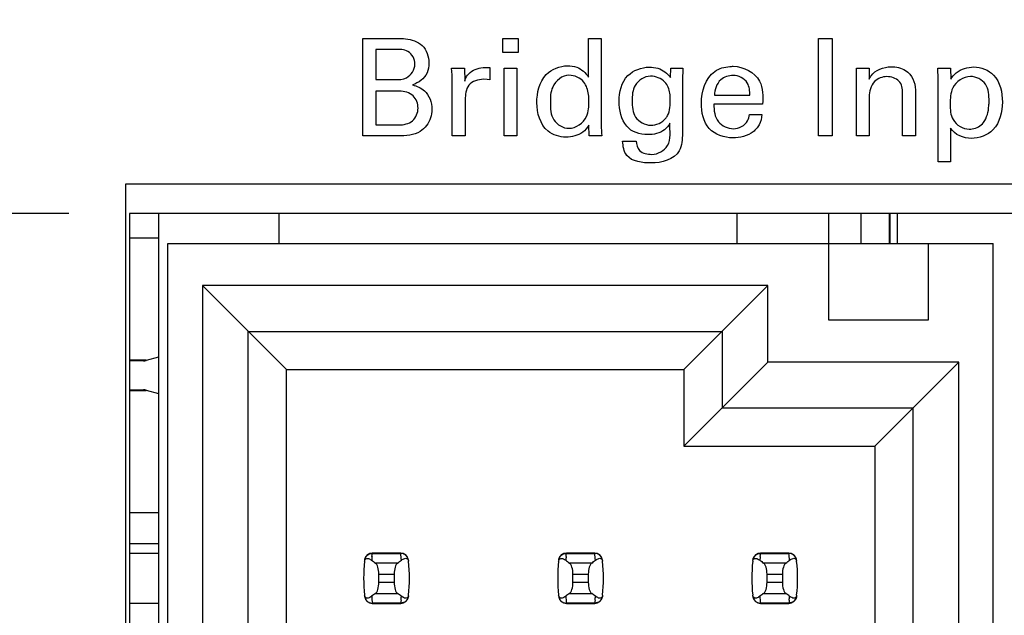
# Model space of a CAD drawing. Header units: inches. Extents: x 0 to 34, y 0 to 22.
# Tile 24 of 47: x 8.534 to 9.549, y 13.85 to 14.463. Entities that reach past the tile are written whole.
import ezdxf

# ---------------------------------------------------------------- set-up
doc = ezdxf.new("R2010")
doc.units = ezdxf.units.IN
doc.header["$LTSCALE"] = 1.87
doc.header["$MEASUREMENT"] = 0
doc.layers.get('0').update_dxf_attribs({"linetype": 'CONTINUOUS'})
doc.layers.add('DIMENSIONS', color=7, linetype='CONTINUOUS')
doc.styles.get("Standard").update_dxf_attribs({"font": 'txt', "width": 0.8})
doc.dimstyles.new('DIMSTYLE_1', dxfattribs={"dimtxt": 0.125, "dimasz": 0.18, "dimexe": 0.125, "dimexo": 0.0625, "dimgap": 0.09, "dimtad": 0, "dimtih": 1, "dimtoh": 1, "dimdec": 3, "dimlfac": 0.5, "dimzin": 4, "dimdsep": 46, "dimtxsty": 'STANDARD', "dimblk": '_FILLED', "dimblk1": '_FILLED', "dimblk2": '_FILLED', "dimcen": 0.09, "dimadec": 0, "dimazin": 0, "dimtp": 0.001, "dimtm": 0.001, "dimtfac": 1, "dimtdec": 3, "dimtofl": 0, "dimtmove": 0, "dimatfit": 3, "dimldrblk": '_FILLED', "dimfxl": 1, "dimtolj": 1, "dimtzin": 4, "dimarcsym": 0})

# ---------------------------------------------------------------- blocks, each defined once
blk = doc.blocks.new('*D10')
at = {"layer": 'DIMENSIONS', "color": 2, "linetype": 'CONTINUOUS'}
blk.add_line((9.7192, 14.3624), (9.7192, 16.5394), dxfattribs=at)
at = {"layer": 'DIMENSIONS', "color": 2, "linetype": 'CONTINUOUS', "insert": (9.6567, 16.6019), "char_height": 0.125, "width": 1.325, "attachment_point": 1, "rotation": 90, "line_spacing_factor": 0.9}
blk.add_mtext('2X .319{\\Ftxt.shx;\\W1.000000;\\H0.125000; }[8.1]', dxfattribs=at)
blk = doc.blocks.new('_FILLED')
at = {"color": 0, "linetype": 'BYBLOCK'}
blk.add_solid([(0, 0), (-1, 0.1736), (-1, -0.1736)], dxfattribs=at)
blk = doc.blocks.new('*D11')
at = {"layer": 'DIMENSIONS', "color": 2, "linetype": 'CONTINUOUS'}
blk.add_line((9.8992, 14.3624), (9.8992, 16.5394), dxfattribs=at)
at = {"layer": 'DIMENSIONS', "color": 2, "linetype": 'CONTINUOUS', "insert": (9.8367, 16.6019), "char_height": 0.125, "width": 1.525, "attachment_point": 1, "rotation": 90, "line_spacing_factor": 0.9}
blk.add_mtext('2X .409{\\Ftxt.shx;\\W1.000000;\\H0.125000; }[10.39]', dxfattribs=at)
blk = doc.blocks.new('*D18')
at = {"layer": 'DIMENSIONS', "color": 2, "linetype": 'CONTINUOUS'}
blk.add_line((8.5847, 14.2639), (7.8057, 14.2639), dxfattribs=at)
at = {"layer": 'DIMENSIONS', "color": 2, "linetype": 'CONTINUOUS', "insert": (7.7432, 14.3264), "char_height": 0.125, "width": 1.425, "attachment_point": 3, "line_spacing_factor": 0.9}
blk.add_mtext('4.148{\\Ftxt.shx;\\W1.000000;\\H0.125000; }[105.36]', dxfattribs=at)

msp = doc.modelspace()

# ---------------------------------------------------------------- linework, layer by layer
at = {"color": 40, "linetype": 'CONTINUOUS'}
for p, q in [((8.8877, 14.3438), (8.8877, 14.4441)), ((8.8877, 14.4441), (8.9235, 14.4441)), ((9.0321, 14.4295), (9.0321, 14.4439)), ((9.0321, 14.4439), (9.0478, 14.4439)), ((9.0478, 14.4439), (9.0478, 14.4295)), ((9.1204, 14.4041), (9.1204, 14.444)), ((9.1204, 14.444), (9.1334, 14.444)), ((9.1334, 14.444), (9.1334, 14.3549)), ((9.3575, 14.3438), (9.3575, 14.4441)), ((9.3575, 14.4441), (9.3714, 14.4441)), ((9.3714, 14.4441), (9.3714, 14.3438)), ((8.9012, 14.4327), (8.9012, 14.4017)), ((8.9212, 14.4327), (8.9012, 14.4327)), ((9.0478, 14.4295), (9.0321, 14.4295)), ((8.9793, 14.4135), (8.9926, 14.4135)), ((8.9926, 14.4135), (8.9928, 14.4001)), ((9.0185, 14.4141), (9.0185, 14.4013)), ((9.0335, 14.3438), (9.0335, 14.4135)), ((9.0335, 14.4135), (9.0466, 14.4135)), ((9.0466, 14.4135), (9.0466, 14.3438)), ((9.2048, 14.404), (9.205, 14.4135)), ((9.205, 14.4135), (9.2176, 14.4135)), ((9.2176, 14.4135), (9.2173, 14.4009)), ((9.3966, 14.4055), (9.3964, 14.4135)), ((9.3964, 14.4135), (9.4095, 14.4135)), ((9.4095, 14.4135), (9.4096, 14.4023)), ((9.4802, 14.4135), (9.4934, 14.4135)), ((9.4806, 14.4021), (9.4802, 14.4135)), ((9.4934, 14.4135), (9.4937, 14.402)), ((8.9012, 14.4017), (8.9206, 14.4017)), ((8.98, 14.3438), (8.98, 14.3994)), ((9.016, 14.4019), (9.0123, 14.402)), ((9.0185, 14.4013), (9.016, 14.4019)), ((9.2173, 14.4009), (9.2172, 14.3572)), ((9.3966, 14.3438), (9.3966, 14.4055)), ((9.4806, 14.3169), (9.4806, 14.4021)), ((8.9012, 14.3898), (8.9012, 14.355)), ((8.9255, 14.3898), (8.9012, 14.3898)), ((9.444, 14.3438), (9.444, 14.3881)), ((9.4573, 14.3912), (9.4573, 14.3438)), ((8.9933, 14.3809), (8.9933, 14.3438)), ((9.2502, 14.3855), (9.2865, 14.3855)), ((9.4096, 14.3839), (9.4096, 14.3438)), ((9.2998, 14.3763), (9.2496, 14.3763)), ((9.2861, 14.3656), (9.2991, 14.3656)), ((8.9012, 14.355), (8.9249, 14.355)), ((9.1209, 14.3438), (9.1206, 14.3549)), ((9.4935, 14.3515), (9.4935, 14.3169)), ((8.9242, 14.3438), (8.8877, 14.3438)), ((8.9933, 14.3438), (8.98, 14.3438)), ((9.0466, 14.3438), (9.0335, 14.3438)), ((9.134, 14.3438), (9.1209, 14.3438)), ((9.1555, 14.3383), (9.1694, 14.3383)), ((9.3714, 14.3438), (9.3575, 14.3438)), ((9.4096, 14.3438), (9.3966, 14.3438)), ((9.4573, 14.3438), (9.444, 14.3438)), ((9.4935, 14.3169), (9.4806, 14.3169))]:
    msp.add_line(p, q, dxfattribs=at)
at = {"color": 7, "linetype": 'CONTINUOUS'}
for p, q in [((8.6432, 14.2939), (8.6432, 12.9979)), ((9.5972, 14.2939), (8.6432, 14.2939)), ((8.6472, 14.2639), (8.6472, 12.9679)), ((9.5632, 14.2639), (8.6472, 14.2639)), ((8.6772, 14.2639), (8.6772, 7.3099)), ((8.8012, 14.2639), (8.8012, 14.2328)), ((9.2736, 14.2328), (9.2736, 14.2639)), ((9.3681, 14.154), (9.3681, 14.2639)), ((9.4012, 14.2328), (9.4012, 14.2639)), ((9.4301, 14.2639), (9.4301, 14.2328)), ((9.4313, 14.2328), (9.4313, 14.2639)), ((9.4385, 14.2639), (9.4385, 14.2328)), ((8.6472, 14.2387), (8.6772, 14.2387)), ((8.687, 7.343), (8.687, 14.2328)), ((8.687, 14.2328), (9.5374, 14.2328)), ((9.4705, 14.2328), (9.4705, 14.154)), ((9.5374, 7.343), (9.5374, 14.2328)), ((8.7224, 14.1895), (8.7224, 12.869)), ((8.809, 14.1029), (8.7224, 14.1895)), ((9.3051, 14.1895), (8.7224, 14.1895)), ((9.2185, 14.1029), (9.3051, 14.1895)), ((9.3051, 14.1107), (9.3051, 14.1895)), ((9.4705, 14.154), (9.3681, 14.154)), ((8.7697, 12.869), (8.7697, 14.1422)), ((8.7697, 14.1422), (9.2579, 14.1422)), ((9.2579, 14.1422), (9.2579, 14.0635)), ((8.6772, 14.1156), (8.6646, 14.1123)), ((8.6646, 14.1127), (8.6472, 14.1127)), ((8.6616, 14.1119), (8.6472, 14.1119)), ((9.2185, 14.0241), (9.3051, 14.1107)), ((9.502, 14.1107), (9.3051, 14.1107)), ((9.4153, 14.0241), (9.502, 14.1107)), ((9.502, 12.869), (9.502, 14.1107)), ((8.809, 12.869), (8.809, 14.1029)), ((8.809, 14.1029), (9.2185, 14.1029)), ((9.2185, 14.1029), (9.2185, 14.0241)), ((8.6472, 14.082), (8.6616, 14.082)), ((8.6472, 14.0812), (8.6646, 14.0812)), ((8.6646, 14.0816), (8.6772, 14.0783)), ((9.2579, 14.0635), (9.4547, 14.0635)), ((9.4547, 14.0635), (9.4547, 12.869)), ((9.2185, 14.0241), (9.4153, 14.0241)), ((9.4153, 14.0241), (9.4153, 12.869)), ((8.6772, 13.9552), (8.6472, 13.9552)), ((8.6472, 13.9237), (8.6772, 13.9237)), ((8.6772, 13.9135), (8.6472, 13.9135)), ((8.8972, 13.9104), (8.8974, 13.9119)), ((8.8974, 13.9127), (8.8975, 13.9135)), ((8.8974, 13.9119), (8.8974, 13.9127)), ((8.9268, 13.9139), (8.8975, 13.9139)), ((8.8975, 13.9139), (8.8975, 13.9135)), ((8.8975, 13.9135), (8.9269, 13.9135)), ((8.9269, 13.9135), (8.9268, 13.9139)), ((9.0972, 13.9104), (9.0974, 13.9119)), ((9.0974, 13.9127), (9.0975, 13.9135)), ((9.0974, 13.9119), (9.0974, 13.9127)), ((9.1268, 13.9139), (9.0975, 13.9139)), ((9.0975, 13.9139), (9.0975, 13.9135)), ((9.0975, 13.9135), (9.1269, 13.9135)), ((9.1269, 13.9135), (9.1268, 13.9139)), ((9.2972, 13.9104), (9.2974, 13.9119)), ((9.2974, 13.9127), (9.2975, 13.9135)), ((9.2974, 13.9119), (9.2974, 13.9127)), ((9.3268, 13.9139), (9.2975, 13.9139)), ((9.2975, 13.9139), (9.2975, 13.9135)), ((9.2975, 13.9135), (9.3269, 13.9135)), ((9.3269, 13.9135), (9.3268, 13.9139)), ((8.9236, 13.9036), (8.9008, 13.9036)), ((8.9344, 13.907), (8.9347, 13.906)), ((8.9347, 13.906), (8.9348, 13.9054)), ((9.1236, 13.9036), (9.1008, 13.9036)), ((9.1344, 13.907), (9.1347, 13.906)), ((9.1347, 13.906), (9.1348, 13.9054)), ((9.3236, 13.9036), (9.3008, 13.9036)), ((9.3344, 13.907), (9.3347, 13.906)), ((9.3347, 13.906), (9.3348, 13.9054)), ((8.9043, 13.8836), (8.9043, 13.8922)), ((8.9043, 13.8922), (8.9201, 13.8922)), ((8.9201, 13.8922), (8.9201, 13.8836)), ((9.1043, 13.8836), (9.1043, 13.8922)), ((9.1043, 13.8922), (9.1201, 13.8922)), ((9.1201, 13.8922), (9.1201, 13.8836)), ((9.3043, 13.8836), (9.3043, 13.8922)), ((9.3043, 13.8922), (9.3201, 13.8922)), ((9.3201, 13.8922), (9.3201, 13.8836)), ((8.9201, 13.8836), (8.9043, 13.8836)), ((9.1201, 13.8836), (9.1043, 13.8836)), ((9.3201, 13.8836), (9.3043, 13.8836)), ((8.8897, 13.8697), (8.8895, 13.8704)), ((8.9008, 13.8722), (8.9236, 13.8722)), ((9.0897, 13.8697), (9.0895, 13.8704)), ((9.1008, 13.8722), (9.1236, 13.8722)), ((9.2897, 13.8697), (9.2895, 13.8704)), ((9.3008, 13.8722), (9.3236, 13.8722)), ((8.6472, 13.8623), (8.6772, 13.8623)), ((8.89, 13.8688), (8.8897, 13.8697)), ((8.9269, 13.8623), (8.8975, 13.8623)), ((8.8975, 13.8623), (8.8975, 13.8619)), ((8.8975, 13.8619), (8.9268, 13.8619)), ((8.9268, 13.8619), (8.9269, 13.8623)), ((8.927, 13.8631), (8.9269, 13.8623)), ((8.9272, 13.8654), (8.927, 13.8639)), ((8.927, 13.8639), (8.927, 13.8631)), ((9.09, 13.8688), (9.0897, 13.8697)), ((9.1269, 13.8623), (9.0975, 13.8623)), ((9.0975, 13.8623), (9.0975, 13.8619)), ((9.0975, 13.8619), (9.1268, 13.8619)), ((9.1268, 13.8619), (9.1269, 13.8623)), ((9.127, 13.8631), (9.1269, 13.8623)), ((9.1272, 13.8654), (9.127, 13.8639)), ((9.127, 13.8639), (9.127, 13.8631)), ((9.29, 13.8688), (9.2897, 13.8697)), ((9.3269, 13.8623), (9.2975, 13.8623)), ((9.2975, 13.8623), (9.2975, 13.8619)), ((9.2975, 13.8619), (9.3268, 13.8619)), ((9.3268, 13.8619), (9.3269, 13.8623)), ((9.327, 13.8631), (9.3269, 13.8623)), ((9.3272, 13.8654), (9.327, 13.8639)), ((9.327, 13.8639), (9.327, 13.8631))]:
    msp.add_line(p, q, dxfattribs=at)
for centre, radius, start, end in [((8.6616, 14.1237), 0.0118, 270, 284.6765), ((8.6616, 14.0702), 0.0118, 75.3107, 90), ((8.8975, 13.906), 0.00787, 90, 173.0471), ((8.9268, 13.906), 0.00787, 6.9529, 90), ((8.7783, 13.8955), 0.1496, 4.2056, 6.9009), ((9.0975, 13.906), 0.00787, 90, 173.0471), ((9.1268, 13.906), 0.00787, 6.9529, 90), ((8.9783, 13.8955), 0.1496, 4.2056, 6.9009), ((9.2975, 13.906), 0.00787, 90, 173.0471), ((9.3268, 13.906), 0.00787, 6.9529, 90), ((9.1783, 13.8955), 0.1496, 4.2056, 6.9009), ((9.0461, 13.8879), 0.1575, 173.6288, 186.3712), ((8.8878, 13.8946), 0.015, 52.6255, 54.6964), ((9.0461, 13.8955), 0.1496, 174.2954, 175.7945), ((8.7783, 13.8879), 0.1575, 353.6288, 6.3712), ((9.2461, 13.8879), 0.1575, 173.6288, 186.3712), ((9.0878, 13.8946), 0.015, 52.6255, 54.6964), ((9.2461, 13.8955), 0.1496, 174.2954, 175.7945), ((8.9783, 13.8879), 0.1575, 353.6288, 6.3712), ((9.4461, 13.8879), 0.1575, 173.6288, 186.3712), ((9.2878, 13.8946), 0.015, 52.6255, 54.6964), ((9.4461, 13.8955), 0.1496, 174.2954, 175.7945), ((9.1783, 13.8879), 0.1575, 353.6288, 6.3712), ((8.8975, 13.8698), 0.00787, 186.9529, 270), ((9.0461, 13.8803), 0.1496, 184.2056, 186.9009), ((8.9268, 13.8698), 0.00787, 270, 353.0471), ((8.7783, 13.8803), 0.1496, 354.2954, 355.7945), ((8.9366, 13.8812), 0.015, 232.6259, 234.6885), ((9.0975, 13.8698), 0.00787, 186.9529, 270), ((9.2461, 13.8803), 0.1496, 184.2056, 186.9009), ((9.1268, 13.8698), 0.00787, 270, 353.0471), ((8.9783, 13.8803), 0.1496, 354.2954, 355.7945), ((9.1366, 13.8812), 0.015, 232.6259, 234.6885), ((9.2975, 13.8698), 0.00787, 186.9529, 270), ((9.4461, 13.8803), 0.1496, 184.2056, 186.9009), ((9.3268, 13.8698), 0.00787, 270, 353.0471), ((9.1783, 13.8803), 0.1496, 354.2954, 355.7945), ((9.3366, 13.8812), 0.015, 232.6259, 234.6885)]:
    msp.add_arc(centre, radius, start, end, dxfattribs=at)
for centre, start_param, end_param in [((9.2683, 13.9414), -2.804032, -2.774684), ((8.5561, 13.9414), -0.366909, -0.33756), ((9.4683, 13.9414), -2.804032, -2.774684), ((8.7561, 13.9414), -0.366909, -0.33756), ((9.6683, 13.9414), -2.804032, -2.774684), ((8.9561, 13.9414), -0.366909, -0.33756), ((9.2683, 13.8344), 2.774684, 2.804032), ((8.5561, 13.8344), 0.33756, 0.366909), ((9.4683, 13.8344), 2.774684, 2.804032), ((8.7561, 13.8344), 0.33756, 0.366909), ((9.6683, 13.8344), 2.774684, 2.804032), ((8.9561, 13.8344), 0.33756, 0.366909)]:
    msp.add_ellipse(centre, major_axis=(0.3937, 0), ratio=0.267949, start_param=start_param, end_param=end_param, dxfattribs=at)
at = {"color": 40, "linetype": 'CONTINUOUS'}
for points, knots in [([(8.9235, 14.4441), (8.9263, 14.4441), (8.9351, 14.4441), (8.9444, 14.4411), (8.9489, 14.4368)], [0, 0, 0, 0, 0.308326, 1, 1, 1, 1]), ([(8.9415, 14.4176), (8.9415, 14.4226), (8.936, 14.4333), (8.9256, 14.4327), (8.9212, 14.4327)], [0, 0, 0, 0, 0.534864, 1, 1, 1, 1]), ([(8.9559, 14.4188), (8.9559, 14.4153), (8.9545, 14.405), (8.9451, 14.3984), (8.939, 14.3962)], [0, 0, 0, 0, 0.349621, 1, 1, 1, 1]), ([(8.9206, 14.4017), (8.9248, 14.4017), (8.9349, 14.4018), (8.9415, 14.4121), (8.9415, 14.4176)], [0, 0, 0, 0, 0.43031, 1, 1, 1, 1]), ([(8.9928, 14.4001), (8.9934, 14.4022), (8.9965, 14.4094), (9.0043, 14.4131), (9.0095, 14.4138)], [0, 0, 0, 0, 0.299814, 1, 1, 1, 1]), ([(9.0671, 14.3778), (9.0671, 14.388), (9.0715, 14.4083), (9.0908, 14.4159), (9.0987, 14.4159)], [0, 0, 0, 0, 0.562835, 1, 1, 1, 1]), ([(9.0987, 14.4159), (9.1019, 14.4159), (9.1106, 14.415), (9.1177, 14.4087), (9.1204, 14.4041)], [0, 0, 0, 0, 0.374707, 1, 1, 1, 1]), ([(9.1518, 14.3793), (9.1518, 14.3887), (9.1564, 14.4079), (9.175, 14.4145), (9.1828, 14.4145)], [0, 0, 0, 0, 0.542414, 1, 1, 1, 1]), ([(9.1828, 14.4145), (9.1859, 14.4145), (9.1944, 14.4138), (9.2015, 14.4082), (9.2048, 14.404)], [0, 0, 0, 0, 0.359755, 1, 1, 1, 1]), ([(9.2505, 14.4102), (9.2549, 14.4133), (9.2617, 14.4151), (9.2683, 14.4154), (9.2695, 14.4154)], [0, 0, 0, 0, 0.811308, 1, 1, 1, 1]), ([(9.2695, 14.4154), (9.2799, 14.4154), (9.3007, 14.4044), (9.3, 14.3843), (9.2998, 14.3763)], [0, 0, 0, 0, 0.563255, 1, 1, 1, 1]), ([(9.4096, 14.4023), (9.4102, 14.4034), (9.4145, 14.4111), (9.4245, 14.4149), (9.432, 14.4149)], [0, 0, 0, 0, 0.142485, 1, 1, 1, 1]), ([(9.432, 14.4149), (9.4372, 14.4149), (9.4506, 14.4126), (9.4573, 14.3986), (9.4573, 14.3912)], [0, 0, 0, 0, 0.408575, 1, 1, 1, 1]), ([(9.4937, 14.402), (9.4952, 14.4045), (9.5012, 14.4118), (9.5111, 14.4147), (9.5174, 14.4147)], [0, 0, 0, 0, 0.313473, 1, 1, 1, 1]), ([(9.5174, 14.4147), (9.5248, 14.4147), (9.543, 14.4075), (9.5468, 14.3883), (9.5468, 14.3785)], [0, 0, 0, 0, 0.429389, 1, 1, 1, 1]), ([(9.0123, 14.402), (9.0068, 14.402), (8.9944, 14.3983), (8.9933, 14.386), (8.9933, 14.3809)], [0, 0, 0, 0, 0.515191, 1, 1, 1, 1]), ([(9.1002, 14.4062), (9.0933, 14.4062), (9.0812, 14.3961), (9.081, 14.3835), (9.081, 14.3782)], [0, 0, 0, 0, 0.565678, 1, 1, 1, 1]), ([(9.1208, 14.3796), (9.1208, 14.3819), (9.1205, 14.3887), (9.1183, 14.3955), (9.1155, 14.3991)], [0, 0, 0, 0, 0.334136, 1, 1, 1, 1]), ([(9.1841, 14.4052), (9.178, 14.4052), (9.166, 14.3974), (9.1653, 14.3851), (9.1653, 14.3796)], [0, 0, 0, 0, 0.525903, 1, 1, 1, 1]), ([(9.2045, 14.3817), (9.2045, 14.3837), (9.2043, 14.3898), (9.202, 14.3961), (9.1991, 14.3991)], [0, 0, 0, 0, 0.320515, 1, 1, 1, 1]), ([(9.2692, 14.406), (9.2648, 14.406), (9.2538, 14.4026), (9.2503, 14.3912), (9.2502, 14.3855)], [0, 0, 0, 0, 0.435471, 1, 1, 1, 1]), ([(9.2865, 14.3855), (9.2866, 14.3898), (9.2859, 14.4006), (9.2748, 14.406), (9.2692, 14.406)], [0, 0, 0, 0, 0.438977, 1, 1, 1, 1]), ([(9.4279, 14.4048), (9.4233, 14.4048), (9.4125, 14.4006), (9.4096, 14.3895), (9.4096, 14.3839)], [0, 0, 0, 0, 0.450953, 1, 1, 1, 1]), ([(9.514, 14.4049), (9.5067, 14.4049), (9.4932, 14.3957), (9.4931, 14.3821), (9.4931, 14.3766)], [0, 0, 0, 0, 0.565286, 1, 1, 1, 1]), ([(9.5331, 14.3793), (9.5331, 14.3853), (9.5324, 14.3983), (9.5198, 14.4049), (9.514, 14.4049)], [0, 0, 0, 0, 0.507267, 1, 1, 1, 1]), ([(8.9447, 14.3724), (8.9447, 14.3769), (8.941, 14.3871), (8.9305, 14.3898), (8.9255, 14.3898)], [0, 0, 0, 0, 0.471891, 1, 1, 1, 1]), ([(8.939, 14.3962), (8.9433, 14.3949), (8.9546, 14.3907), (8.959, 14.378), (8.959, 14.3711)], [0, 0, 0, 0, 0.39679, 1, 1, 1, 1]), ([(9.0972, 14.3424), (9.0906, 14.3424), (9.0726, 14.3478), (9.0671, 14.3674), (9.0671, 14.3778)], [0, 0, 0, 0, 0.383716, 1, 1, 1, 1]), ([(9.081, 14.3782), (9.081, 14.3721), (9.0814, 14.3589), (9.0942, 14.3515), (9.1002, 14.3515)], [0, 0, 0, 0, 0.506798, 1, 1, 1, 1]), ([(9.1002, 14.3515), (9.1074, 14.3515), (9.1206, 14.361), (9.1208, 14.3742), (9.1208, 14.3796)], [0, 0, 0, 0, 0.570754, 1, 1, 1, 1]), ([(9.1653, 14.3796), (9.1653, 14.374), (9.1662, 14.3615), (9.1786, 14.3547), (9.1845, 14.3547)], [0, 0, 0, 0, 0.487506, 1, 1, 1, 1]), ([(9.1998, 14.3617), (9.2005, 14.3626), (9.2045, 14.3684), (9.2045, 14.3759), (9.2045, 14.3817)], [0, 0, 0, 0, 0.165944, 1, 1, 1, 1]), ([(9.5468, 14.3785), (9.5468, 14.3685), (9.5422, 14.3484), (9.5229, 14.3411), (9.5149, 14.3411)], [0, 0, 0, 0, 0.556825, 1, 1, 1, 1]), ([(9.5274, 14.3575), (9.531, 14.3624), (9.5328, 14.3703), (9.5331, 14.3778), (9.5331, 14.3793)], [0, 0, 0, 0, 0.798648, 1, 1, 1, 1]), ([(8.9249, 14.355), (8.9298, 14.355), (8.9404, 14.3572), (8.9447, 14.3676), (8.9447, 14.3724)], [0, 0, 0, 0, 0.507499, 1, 1, 1, 1]), ([(8.959, 14.3711), (8.959, 14.3681), (8.9577, 14.3592), (8.9517, 14.3516), (8.9469, 14.3483)], [0, 0, 0, 0, 0.342915, 1, 1, 1, 1]), ([(9.2691, 14.3417), (9.2603, 14.3417), (9.2403, 14.3481), (9.2367, 14.3683), (9.2367, 14.3774)], [0, 0, 0, 0, 0.489632, 1, 1, 1, 1]), ([(9.2496, 14.3763), (9.2495, 14.3701), (9.251, 14.3568), (9.264, 14.3511), (9.2697, 14.3511)], [0, 0, 0, 0, 0.521201, 1, 1, 1, 1]), ([(9.4931, 14.3766), (9.4931, 14.3711), (9.4934, 14.3583), (9.5063, 14.3507), (9.5127, 14.3507)], [0, 0, 0, 0, 0.458507, 1, 1, 1, 1]), ([(9.2172, 14.3572), (9.2172, 14.3536), (9.2171, 14.344), (9.2167, 14.3337), (9.2139, 14.3283)], [0, 0, 0, 0, 0.372298, 1, 1, 1, 1]), ([(9.2697, 14.3511), (9.2752, 14.3511), (9.2841, 14.3555), (9.2858, 14.3633), (9.2861, 14.3656)], [0, 0, 0, 0, 0.711352, 1, 1, 1, 1]), ([(9.2991, 14.3656), (9.2987, 14.362), (9.2975, 14.3565), (9.2943, 14.3522), (9.2931, 14.351)], [0, 0, 0, 0, 0.683809, 1, 1, 1, 1]), ([(9.5127, 14.3507), (9.5137, 14.3507), (9.5192, 14.351), (9.5248, 14.3539), (9.5274, 14.3575)], [0, 0, 0, 0, 0.187505, 1, 1, 1, 1]), ([(9.2041, 14.3568), (9.2029, 14.3542), (9.1971, 14.3469), (9.1873, 14.345), (9.1812, 14.345)], [0, 0, 0, 0, 0.318807, 1, 1, 1, 1]), ([(9.1856, 14.3247), (9.1918, 14.3247), (9.207, 14.3332), (9.2041, 14.3491), (9.2041, 14.3568)], [0, 0, 0, 0, 0.441794, 1, 1, 1, 1]), ([(9.2931, 14.351), (9.2922, 14.3499), (9.2859, 14.3439), (9.2764, 14.3417), (9.2691, 14.3417)], [0, 0, 0, 0, 0.162023, 1, 1, 1, 1]), ([(9.1848, 14.3158), (9.1761, 14.3158), (9.1585, 14.3176), (9.1558, 14.3332), (9.1555, 14.3383)], [0, 0, 0, 0, 0.6284, 1, 1, 1, 1]), ([(9.1694, 14.3383), (9.1696, 14.3349), (9.172, 14.3262), (9.1812, 14.3247), (9.1856, 14.3247)], [0, 0, 0, 0, 0.44177, 1, 1, 1, 1])]:
    msp.add_open_spline(points, degree=3, knots=knots, dxfattribs=at)
for points in [[(8.9489, 14.4368), (8.9535, 14.4323), (8.9559, 14.4253), (8.9559, 14.4188)], [(8.98, 14.3994), (8.98, 14.4041), (8.9798, 14.4088), (8.9793, 14.4135)], [(9.0095, 14.4138), (9.0125, 14.4142), (9.0155, 14.4143), (9.0185, 14.4141)], [(9.2367, 14.3774), (9.2367, 14.3893), (9.2407, 14.4034), (9.2505, 14.4102)], [(9.1155, 14.3991), (9.1121, 14.4035), (9.1058, 14.4062), (9.1002, 14.4062)], [(9.1991, 14.3991), (9.1954, 14.403), (9.1895, 14.4052), (9.1841, 14.4052)], [(9.4402, 14.4001), (9.437, 14.4031), (9.4323, 14.4048), (9.4279, 14.4048)], [(9.444, 14.3881), (9.444, 14.3923), (9.4432, 14.3971), (9.4402, 14.4001)], [(9.1598, 14.3536), (9.154, 14.3605), (9.1518, 14.3704), (9.1518, 14.3793)], [(9.1845, 14.3547), (9.1901, 14.3547), (9.1964, 14.3572), (9.1998, 14.3617)], [(8.9469, 14.3483), (8.9405, 14.3441), (8.932, 14.3438), (8.9242, 14.3438)], [(9.1144, 14.3475), (9.1094, 14.3441), (9.1031, 14.3424), (9.0972, 14.3424)], [(9.1206, 14.3549), (9.119, 14.3521), (9.117, 14.3493), (9.1144, 14.3475)], [(9.1334, 14.3549), (9.1334, 14.3512), (9.1337, 14.3475), (9.134, 14.3438)], [(9.1812, 14.345), (9.1735, 14.345), (9.1646, 14.3476), (9.1598, 14.3536)], [(9.5149, 14.3411), (9.507, 14.3411), (9.4977, 14.3448), (9.4935, 14.3515)], [(9.2139, 14.3283), (9.2089, 14.319), (9.1953, 14.3158), (9.1848, 14.3158)]]:
    msp.add_open_spline(points, degree=3, dxfattribs=at)
at = {"color": 7, "linetype": 'CONTINUOUS'}
for points, knots in [([(8.8897, 13.9068), (8.8899, 13.908), (8.8908, 13.9104), (8.8927, 13.912), (8.8939, 13.9126)], [0, 0, 0, 0, 0.485962, 1, 1, 1, 1]), ([(8.8939, 13.9126), (8.8941, 13.9127), (8.8953, 13.9132), (8.8966, 13.9135), (8.8975, 13.9135)], [0, 0, 0, 0, 0.258954, 1, 1, 1, 1]), ([(8.9306, 13.9126), (8.9303, 13.9127), (8.9291, 13.9132), (8.9278, 13.9135), (8.9269, 13.9135)], [0, 0, 0, 0, 0.258938, 1, 1, 1, 1]), ([(8.9347, 13.9068), (8.9345, 13.908), (8.9336, 13.9103), (8.9317, 13.912), (8.9306, 13.9126)], [0, 0, 0, 0, 0.485899, 1, 1, 1, 1]), ([(9.0897, 13.9068), (9.0899, 13.908), (9.0908, 13.9104), (9.0927, 13.912), (9.0939, 13.9126)], [0, 0, 0, 0, 0.485962, 1, 1, 1, 1]), ([(9.0939, 13.9126), (9.0941, 13.9127), (9.0953, 13.9132), (9.0966, 13.9135), (9.0975, 13.9135)], [0, 0, 0, 0, 0.258954, 1, 1, 1, 1]), ([(9.1306, 13.9126), (9.1303, 13.9127), (9.1291, 13.9132), (9.1278, 13.9135), (9.1269, 13.9135)], [0, 0, 0, 0, 0.258938, 1, 1, 1, 1]), ([(9.1347, 13.9068), (9.1345, 13.908), (9.1336, 13.9103), (9.1317, 13.912), (9.1306, 13.9126)], [0, 0, 0, 0, 0.485899, 1, 1, 1, 1]), ([(9.2897, 13.9068), (9.2899, 13.908), (9.2908, 13.9104), (9.2927, 13.912), (9.2939, 13.9126)], [0, 0, 0, 0, 0.485962, 1, 1, 1, 1]), ([(9.2939, 13.9126), (9.2941, 13.9127), (9.2953, 13.9132), (9.2966, 13.9135), (9.2975, 13.9135)], [0, 0, 0, 0, 0.258954, 1, 1, 1, 1]), ([(9.3306, 13.9126), (9.3303, 13.9127), (9.3291, 13.9132), (9.3278, 13.9135), (9.3269, 13.9135)], [0, 0, 0, 0, 0.258938, 1, 1, 1, 1]), ([(9.3347, 13.9068), (9.3345, 13.908), (9.3336, 13.9103), (9.3317, 13.912), (9.3306, 13.9126)], [0, 0, 0, 0, 0.485899, 1, 1, 1, 1]), ([(8.8895, 13.9054), (8.8897, 13.9064), (8.8904, 13.9082), (8.8928, 13.9085), (8.8946, 13.9079), (8.8958, 13.9072), (8.8964, 13.9068)], [0, 0, 0, 0, 0.344091, 0.54278, 0.755602, 1, 1, 1, 1]), ([(8.9043, 13.8922), (8.9043, 13.8946), (8.9039, 13.8981), (8.9024, 13.9018), (8.9014, 13.9032), (8.9008, 13.9036)], [0, 0, 0, 0, 0.604658, 0.834309, 1, 1, 1, 1]), ([(8.9236, 13.9036), (8.923, 13.9032), (8.922, 13.9018), (8.9205, 13.8981), (8.9201, 13.8946), (8.9201, 13.8922)], [0, 0, 0, 0, 0.165672, 0.395352, 1, 1, 1, 1]), ([(8.9275, 13.9065), (8.9281, 13.9069), (8.9292, 13.9077), (8.931, 13.9084), (8.933, 13.9086), (8.9341, 13.9076), (8.9344, 13.907)], [0, 0, 0, 0, 0.277188, 0.519496, 0.737282, 1, 1, 1, 1]), ([(9.0895, 13.9054), (9.0897, 13.9064), (9.0904, 13.9082), (9.0928, 13.9085), (9.0946, 13.9079), (9.0958, 13.9072), (9.0964, 13.9068)], [0, 0, 0, 0, 0.344091, 0.54278, 0.755602, 1, 1, 1, 1]), ([(9.1043, 13.8922), (9.1043, 13.8946), (9.1039, 13.8981), (9.1024, 13.9018), (9.1014, 13.9032), (9.1008, 13.9036)], [0, 0, 0, 0, 0.604658, 0.834309, 1, 1, 1, 1]), ([(9.1236, 13.9036), (9.123, 13.9032), (9.122, 13.9018), (9.1205, 13.8981), (9.1201, 13.8946), (9.1201, 13.8922)], [0, 0, 0, 0, 0.165672, 0.395352, 1, 1, 1, 1]), ([(9.1275, 13.9065), (9.1281, 13.9069), (9.1292, 13.9077), (9.131, 13.9084), (9.133, 13.9086), (9.1341, 13.9076), (9.1344, 13.907)], [0, 0, 0, 0, 0.277188, 0.519496, 0.737282, 1, 1, 1, 1]), ([(9.2895, 13.9054), (9.2897, 13.9064), (9.2904, 13.9082), (9.2928, 13.9085), (9.2946, 13.9079), (9.2958, 13.9072), (9.2964, 13.9068)], [0, 0, 0, 0, 0.344091, 0.54278, 0.755602, 1, 1, 1, 1]), ([(9.3043, 13.8922), (9.3043, 13.8946), (9.3039, 13.8981), (9.3024, 13.9018), (9.3014, 13.9032), (9.3008, 13.9036)], [0, 0, 0, 0, 0.604658, 0.834309, 1, 1, 1, 1]), ([(9.3236, 13.9036), (9.323, 13.9032), (9.322, 13.9018), (9.3205, 13.8981), (9.3201, 13.8946), (9.3201, 13.8922)], [0, 0, 0, 0, 0.165672, 0.395352, 1, 1, 1, 1]), ([(9.3275, 13.9065), (9.3281, 13.9069), (9.3292, 13.9077), (9.331, 13.9084), (9.333, 13.9086), (9.3341, 13.9076), (9.3344, 13.907)], [0, 0, 0, 0, 0.277188, 0.519496, 0.737282, 1, 1, 1, 1]), ([(8.9008, 13.8722), (8.9014, 13.8726), (8.9024, 13.8739), (8.9039, 13.8777), (8.9043, 13.8812), (8.9043, 13.8836)], [0, 0, 0, 0, 0.165672, 0.395352, 1, 1, 1, 1]), ([(8.9201, 13.8836), (8.9201, 13.8812), (8.9205, 13.8777), (8.922, 13.8739), (8.923, 13.8726), (8.9236, 13.8722)], [0, 0, 0, 0, 0.604658, 0.834309, 1, 1, 1, 1]), ([(9.1008, 13.8722), (9.1014, 13.8726), (9.1024, 13.8739), (9.1039, 13.8777), (9.1043, 13.8812), (9.1043, 13.8836)], [0, 0, 0, 0, 0.165672, 0.395352, 1, 1, 1, 1]), ([(9.1201, 13.8836), (9.1201, 13.8812), (9.1205, 13.8777), (9.122, 13.8739), (9.123, 13.8726), (9.1236, 13.8722)], [0, 0, 0, 0, 0.604658, 0.834309, 1, 1, 1, 1]), ([(9.3008, 13.8722), (9.3014, 13.8726), (9.3024, 13.8739), (9.3039, 13.8777), (9.3043, 13.8812), (9.3043, 13.8836)], [0, 0, 0, 0, 0.165672, 0.395352, 1, 1, 1, 1]), ([(9.3201, 13.8836), (9.3201, 13.8812), (9.3205, 13.8777), (9.322, 13.8739), (9.323, 13.8726), (9.3236, 13.8722)], [0, 0, 0, 0, 0.604658, 0.834309, 1, 1, 1, 1]), ([(8.9348, 13.8704), (8.9347, 13.8694), (8.934, 13.8675), (8.9316, 13.8672), (8.9297, 13.8679), (8.9286, 13.8686), (8.928, 13.869)], [0, 0, 0, 0, 0.34411, 0.542772, 0.755567, 1, 1, 1, 1]), ([(9.1348, 13.8704), (9.1347, 13.8694), (9.134, 13.8675), (9.1316, 13.8672), (9.1297, 13.8679), (9.1286, 13.8686), (9.128, 13.869)], [0, 0, 0, 0, 0.34411, 0.542772, 0.755567, 1, 1, 1, 1]), ([(9.3348, 13.8704), (9.3347, 13.8694), (9.334, 13.8675), (9.3316, 13.8672), (9.3297, 13.8679), (9.3286, 13.8686), (9.328, 13.869)], [0, 0, 0, 0, 0.34411, 0.542772, 0.755567, 1, 1, 1, 1]), ([(8.8897, 13.869), (8.8899, 13.8678), (8.8908, 13.8654), (8.8927, 13.8637), (8.8939, 13.8632)], [0, 0, 0, 0, 0.485962, 1, 1, 1, 1]), ([(8.8968, 13.8693), (8.8963, 13.8689), (8.8951, 13.8681), (8.8934, 13.8674), (8.8914, 13.8672), (8.8903, 13.8682), (8.89, 13.8688)], [0, 0, 0, 0, 0.277188, 0.519495, 0.73728, 1, 1, 1, 1]), ([(8.8939, 13.8632), (8.8941, 13.863), (8.8953, 13.8625), (8.8966, 13.8623), (8.8975, 13.8623)], [0, 0, 0, 0, 0.258954, 1, 1, 1, 1]), ([(8.9306, 13.8632), (8.9303, 13.8631), (8.9291, 13.8625), (8.9278, 13.8623), (8.9269, 13.8623)], [0, 0, 0, 0, 0.258938, 1, 1, 1, 1]), ([(8.9347, 13.869), (8.9345, 13.8678), (8.9336, 13.8654), (8.9317, 13.8638), (8.9306, 13.8632)], [0, 0, 0, 0, 0.485899, 1, 1, 1, 1]), ([(9.0897, 13.869), (9.0899, 13.8678), (9.0908, 13.8654), (9.0927, 13.8637), (9.0939, 13.8632)], [0, 0, 0, 0, 0.485962, 1, 1, 1, 1]), ([(9.0968, 13.8693), (9.0963, 13.8689), (9.0951, 13.8681), (9.0934, 13.8674), (9.0914, 13.8672), (9.0903, 13.8682), (9.09, 13.8688)], [0, 0, 0, 0, 0.277188, 0.519495, 0.73728, 1, 1, 1, 1]), ([(9.0939, 13.8632), (9.0941, 13.863), (9.0953, 13.8625), (9.0966, 13.8623), (9.0975, 13.8623)], [0, 0, 0, 0, 0.258954, 1, 1, 1, 1]), ([(9.1306, 13.8632), (9.1303, 13.8631), (9.1291, 13.8625), (9.1278, 13.8623), (9.1269, 13.8623)], [0, 0, 0, 0, 0.258938, 1, 1, 1, 1]), ([(9.1347, 13.869), (9.1345, 13.8678), (9.1336, 13.8654), (9.1317, 13.8638), (9.1306, 13.8632)], [0, 0, 0, 0, 0.485899, 1, 1, 1, 1]), ([(9.2897, 13.869), (9.2899, 13.8678), (9.2908, 13.8654), (9.2927, 13.8637), (9.2939, 13.8632)], [0, 0, 0, 0, 0.485962, 1, 1, 1, 1]), ([(9.2968, 13.8693), (9.2963, 13.8689), (9.2951, 13.8681), (9.2934, 13.8674), (9.2914, 13.8672), (9.2903, 13.8682), (9.29, 13.8688)], [0, 0, 0, 0, 0.277188, 0.519495, 0.73728, 1, 1, 1, 1]), ([(9.2939, 13.8632), (9.2941, 13.863), (9.2953, 13.8625), (9.2966, 13.8623), (9.2975, 13.8623)], [0, 0, 0, 0, 0.258954, 1, 1, 1, 1]), ([(9.3306, 13.8632), (9.3303, 13.8631), (9.3291, 13.8625), (9.3278, 13.8623), (9.3269, 13.8623)], [0, 0, 0, 0, 0.258938, 1, 1, 1, 1]), ([(9.3347, 13.869), (9.3345, 13.8678), (9.3336, 13.8654), (9.3317, 13.8638), (9.3306, 13.8632)], [0, 0, 0, 0, 0.485899, 1, 1, 1, 1])]:
    msp.add_open_spline(points, degree=3, knots=knots, dxfattribs=at)

# ---------------------------------------------------------------- dimensions: what is measured, and where the dimension line sits
at = {"layer": 'DIMENSIONS', "color": 2, "linetype": 'CONTINUOUS'}
for feature_location, picture, middle in [((9.8992, 14.3624), '*D11', (9.8992, 17.3644)), ((9.7192, 14.3624), '*D10', (9.7192, 17.2644))]:
    dim = msp.add_ordinate_dim(feature_location=feature_location, offset=(0, 2.177), dtype=1, origin=(9.0812, 14.2999), text='2X <>', dimstyle='DIMSTYLE_1', override={"dimtad": 1, "dimtih": 0, "dimtoh": 0}, dxfattribs=at)
    dim.commit()
    dim.dimension.update_dxf_attribs({"geometry": picture, "text_midpoint": middle})
dim = msp.add_ordinate_dim(feature_location=(8.5847, 14.2639), offset=(-0.779, 0), dtype=0, origin=(8.6472, 5.9679), dimstyle='DIMSTYLE_1', override={"dimtad": 1, "dimtih": 0, "dimtoh": 0}, dxfattribs=at)
dim.commit()
dim.dimension.update_dxf_attribs({"geometry": '*D18', "text_midpoint": (7.0307, 14.2639)})

doc.saveas('drawing.dxf')
